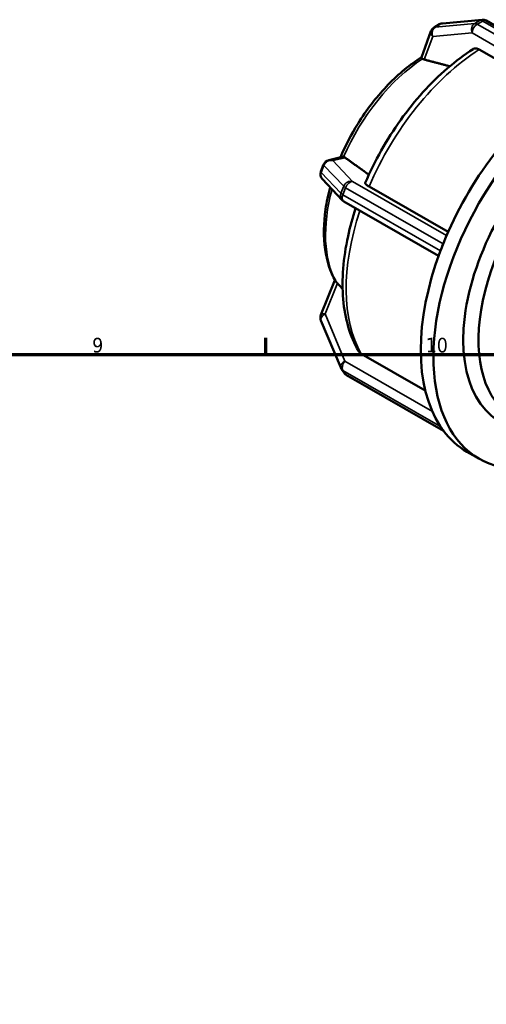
# Model space of a CAD drawing. Header units: millimetres. Extents: x 0 to 898, y -263 to 673.
# Tile 10 of 12: x 580 to 677, y 439 to 644. Entities that reach past the tile are written whole.
import ezdxf

# ---------------------------------------------------------------- set-up
doc = ezdxf.new("R2010")
doc.units = ezdxf.units.MM
for name, color, linetype, lineweight in [('Border (ANSI)', 7, 'Continuous', 70), ('Visible (ANSI)', 7, 'Continuous', 50), ('Visible Narrow (ANSI)', 7, 'Continuous', 35)]:
    doc.layers.add(name, color=color, linetype=linetype, lineweight=lineweight)
doc.styles.add('Note Text (ANSI)', font='tahoma.ttf')

# ---------------------------------------------------------------- blocks, each defined once
blk = doc.blocks.new('Borders Default Border')
at = {"layer": 'Border (ANSI)'}
blk.add_line((630.75, 574), (630.75, 577.45), dxfattribs=at)
at = {"layer": 'Border (ANSI)', "flags": 128}
blk.add_lwpolyline([(20, 20), (20, 574), (821, 574), (821, 20), (20, 20)], dxfattribs=at)
at = {"layer": 'Border (ANSI)', "attachment_point": 7, "style": 'Note Text (ANSI)'}
for s, insert, char_height in [('9', (594.7, 574.34), 3.05), ('10', (663.96, 574.34), 3.048)]:
    blk.add_mtext(s, dxfattribs=dict(at, insert=insert, char_height=char_height))

msp = doc.modelspace()

# ---------------------------------------------------------------- linework, layer by layer
at = {"layer": 'Visible (ANSI)'}
for p, q in [((665.697, 641.909), (666.829, 642.561)), ((667.44, 642.754), (675.634, 643.505)), ((676.519, 643.312), (692.019, 634.386)), ((665.038, 641.126), (663.033, 635.66)), ((690.835, 628.225), (675.062, 637.308)), ((646.588, 614.996), (643.795, 614.335)), ((642.176, 611.959), (642.742, 613.417)), ((646.581, 606.044), (642.484, 610.387)), ((652.189, 608.868), (668.595, 599.42)), ((666.605, 594.44), (646.923, 605.774)), ((667.274, 596.233), (666.991, 595.504)), ((667.557, 596.962), (667.274, 596.233)), ((645.096, 589.414), (642.184, 582.199)), ((642.191, 581.06), (646.287, 571.248)), ((650.562, 574.137), (663.857, 566.481)), ((647.009, 570.158), (646.443, 570.965)), ((667.65, 558.109), (647.489, 569.719)), ((666.991, 559.029), (667.274, 558.626)), ((667.274, 558.626), (667.557, 558.222)), ((675.104, 552.281), (672.488, 553.788))]:
    msp.add_line(p, q, dxfattribs=at)
for centre, start, end in [((667.577, 641.261), 95.23725, 119.93599), ((675.771, 642.012), 60.06401, 95.23725), ((666.446, 640.609), 119.93599, 159.8578), ((644.141, 612.875), 103.32974, 158.80211), ((643.575, 611.416), 158.80211, 223.33003), ((647.672, 607.074), 223.33003, 240.06401), ((643.575, 581.638), 158.02353, 202.66139), ((647.672, 571.826), 202.66139, 215.02709), ((648.237, 571.019), 215.02709, 240.06401)]:
    msp.add_arc(centre, 1.5, start, end, dxfattribs=at)
for centre, major_axis, start_param, end_param in [((695.443, 593.651), (22.955, 39.863), 0.8889266, 1.8094443), ((698.059, 592.144), (-22.955, -39.863), 4.1118429, 7.0585057), ((698.059, 592.144), (-18.574, -32.254), 4.2080739, 6.6303103), ((699.629, 591.24), (-17.466, -30.33), 4.2897214, 6.2831853), ((695.443, 593.651), (22.955, 39.863), 1.8094443, 1.830662), ((668.475, 596.878), (0.749, 1.3), 1.7130984, 1.830662), ((695.443, 593.651), (-22.955, -39.863), 4.9934723, 5.9982345), ((695.443, 593.651), (22.955, 39.863), 1.830662, 1.8518797), ((667.91, 595.419), (0.749, 1.3), 1.830662, 1.9482256), ((667.91, 560.171), (-0.749, -1.3), 5.9018886, 6.0194522), ((695.443, 593.651), (-22.955, -39.863), 5.9982345, 6.0194522), ((695.443, 593.651), (-22.955, -39.863), 6.0194522, 6.0406699), ((668.475, 559.364), (-0.749, -1.3), 6.0194522, 6.1370158), ((695.443, 593.651), (-22.955, -39.863), 6.0406699, 6.2831853)]:
    msp.add_ellipse(centre, major_axis=major_axis, ratio=0.5780931, start_param=start_param, end_param=end_param, dxfattribs=at)
for points, knots in [([(651.391, 609.634), (652.366, 611.915), (653.48, 614.167), (655.945, 618.542), (657.297, 620.664), (660.196, 624.712), (661.744, 626.636), (664.988, 630.224), (666.683, 631.887), (670.172, 634.897), (671.965, 636.245), (673.782, 637.41)], [5.29299846, 5.29299846, 5.29299846, 5.29299846, 5.47970617, 5.47970617, 5.66641389, 5.66641389, 5.8531216, 5.8531216, 6.03982932, 6.03982932, 6.22653704, 6.22653704, 6.22653704, 6.22653704]), ([(675.062, 637.308), (674.844, 637.434), (674.588, 637.523), (674.185, 637.562), (673.967, 637.519), (673.802, 637.423), (673.792, 637.416), (673.782, 637.41)], [0, 0, 0, 0, 0.09251267, 0.09251267, 0.18509854, 0.18509854, 0.19134702, 0.19134702, 0.19134702, 0.19134702]), ([(646.224, 614.91), (647.249, 617.327), (648.484, 619.699), (651.618, 624.728), (653.606, 627.321), (657.921, 631.893), (660.249, 633.871), (662.777, 635.515), (662.909, 635.599), (663.041, 635.682)], [5.28787569, 5.28787569, 5.28787569, 5.28787569, 5.55620394, 5.55620394, 5.88685944, 5.88685944, 6.21893155, 6.21893155, 6.2371471, 6.2371471, 6.2371471, 6.2371471]), ([(663.275, 635.395), (663.237, 635.421), (663.204, 635.446), (663.069, 635.554), (663.028, 635.608), (663.03, 635.651), (663.031, 635.655), (663.033, 635.66)], [-0.59337592, -0.59337592, -0.59337592, -0.59337592, -0.56657797, -0.56657797, -0.46695791, -0.46695791, -0.45463135, -0.45463135, -0.45463135, -0.45463135]), ([(663.639, 635.236), (663.629, 635.239), (663.619, 635.242), (663.61, 635.244), (663.483, 635.281), (663.365, 635.331), (663.275, 635.395)], [0.997918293, 0.997918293, 0.997918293, 0.997918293, 1.002138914, 1.002138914, 1.002138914, 1.059203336, 1.059203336, 1.059203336, 1.059203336]), ([(646.877, 615.006), (647.003, 614.987), (647.121, 614.937), (647.222, 614.868), (647.23, 614.863), (647.237, 614.858), (647.245, 614.852)], [0.945074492, 0.945074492, 0.945074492, 0.945074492, 1.002138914, 1.002138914, 1.002138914, 1.006359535, 1.006359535, 1.006359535, 1.006359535]), ([(651.394, 609.633), (651.382, 609.607), (651.38, 609.578), (651.408, 609.47), (651.5, 609.356), (651.758, 609.137), (651.971, 608.993), (652.189, 608.868)], [-0.22297227, -0.22297227, -0.22297227, -0.22297227, -0.18509854, -0.18509854, -0.09251267, -0.09251267, 0, 0, 0, 0]), ([(645.179, 589.265), (644.103, 591.175), (643.405, 593.39), (642.689, 598.395), (642.731, 601.225), (643.366, 605.648), (643.678, 607.166), (644.082, 608.693)], [4.25547715, 4.25547715, 4.25547715, 4.25547715, 4.56076196, 4.56076196, 4.89132556, 4.89132556, 5.05950146, 5.05950146, 5.05950146, 5.05950146]), ([(649.977, 574.713), (649.091, 576.231), (648.386, 577.911), (647.334, 581.523), (646.986, 583.456), (646.639, 587.511), (646.64, 589.634), (646.977, 594.008), (647.313, 596.259), (648.227, 600.462), (648.758, 602.406), (649.396, 604.35)], [4.24466438, 4.24466438, 4.24466438, 4.24466438, 4.43153515, 4.43153515, 4.61840593, 4.61840593, 4.80527671, 4.80527671, 4.99214748, 4.99214748, 5.14972374, 5.14972374, 5.14972374, 5.14972374]), ([(645.317, 589.092), (645.4, 589.01), (645.498, 588.907), (645.596, 588.797), (645.603, 588.789), (645.611, 588.78), (645.618, 588.772)], [0.945074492, 0.945074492, 0.945074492, 0.945074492, 1.002138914, 1.002138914, 1.002138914, 1.006359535, 1.006359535, 1.006359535, 1.006359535]), ([(649.978, 574.714), (649.986, 574.699), (649.994, 574.685), (650.132, 574.465), (650.344, 574.263), (650.562, 574.137)], [-0.098683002, -0.098683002, -0.098683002, -0.098683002, -0.092512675, -0.092512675, 0, 0, 0, 0])]:
    msp.add_open_spline(points, degree=3, knots=knots, dxfattribs=at)
for points, weights in [([(668.941, 633.83), (666.206, 634.556), (663.639, 635.236)], [1.00059331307, 1.00086266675, 1.00013045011]), ([(647.245, 614.852), (649.598, 613.151), (652.138, 611.316)], [1.0001304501, 1.00100547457, 1.00045014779]), ([(645.618, 588.772), (646.153, 588.169), (646.697, 587.556)], [1.00013045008, 1.00032902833, 1.00045394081])]:
    msp.add_rational_spline(points, weights, degree=2, dxfattribs=at)
for points in [[(646.588, 614.996), (646.675, 615.017), (646.772, 615.021), (646.877, 615.006)], [(645.179, 589.265), (645.21, 589.21), (645.255, 589.152), (645.317, 589.092)]]:
    msp.add_open_spline(points, degree=3, dxfattribs=at)
at = {"layer": 'Visible Narrow (ANSI)'}
for p, q in [((674.109, 642.728), (665.916, 641.977)), ((665.916, 641.977), (667.047, 642.628)), ((667.047, 642.628), (675.24, 643.379)), ((675.24, 643.379), (674.109, 642.728)), ((674.639, 642.587), (675.771, 643.238)), ((692.019, 632.578), (674.639, 642.587)), ((675.771, 643.238), (692.019, 633.881)), ((665.385, 639.998), (673.579, 640.749)), ((673.579, 640.749), (692.019, 630.13)), ((663.639, 635.236), (665.385, 639.998)), ((644.671, 614.242), (647.245, 614.852)), ((648.768, 609.9), (644.671, 614.242)), ((642.249, 611.795), (642.815, 613.253)), ((646.346, 607.452), (642.249, 611.795)), ((642.815, 613.253), (646.912, 608.911)), ((668.269, 598.67), (648.768, 609.9)), ((646.912, 608.911), (646.346, 607.452)), ((646.753, 607.158), (647.319, 608.616)), ((647.319, 608.616), (667.557, 596.962)), ((666.991, 595.504), (646.753, 607.158)), ((643.045, 582.394), (645.618, 588.772)), ((647.141, 572.582), (643.045, 582.394)), ((665.321, 562.113), (647.141, 572.582)), ((647.319, 569.876), (646.753, 570.684)), ((646.753, 570.684), (666.991, 559.029)), ((667.557, 558.222), (647.319, 569.876))]:
    msp.add_line(p, q, dxfattribs=at)
for centre, major_axis, ratio, start_param, end_param in [((667.577, 641.261), (-0.749, 1.3), 0.5780931, 6.0233196, 6.2831853), ((667.577, 641.261), (-0.137, 1.494), 0.7885742, 0, 0.3479284), ((674.639, 641.36), (-0.137, 1.494), 0.7885742, 0.3479284, 1.9187247), ((674.639, 641.36), (0.749, 1.3), 0.5780931, 0.7834645, 2.3542608), ((674.639, 641.36), (-0.749, 1.3), 0.5780931, 5.4997209, 6.0233196), ((675.771, 642.012), (-0.137, 1.494), 0.7885742, 0, 0.3479284), ((675.771, 642.012), (-0.749, 1.3), 0.5780931, 5.4997209, 6.0233196), ((675.771, 642.012), (0.749, 1.3), 0.5780931, 0, 0.7834645), ((666.446, 640.609), (-1.408, 0.517), 0.7345429, 0, 1.0196756), ((666.446, 640.609), (-0.137, 1.494), 0.7885742, 0.3479284, 1.9187247), ((666.446, 640.609), (-0.749, 1.3), 0.5780931, 6.0233196, 6.2831853), ((676.689, 604.451), (20.66, 35.877), 0.5780931, 0.8390486, 1.7750778), ((664.835, 611.277), (15.309, 26.585), 0.5780931, 0.8554323, 1.7586942), ((644.141, 612.875), (1.091, 1.029), 0.8949304, 0.4891578, 2.0599541), ((644.141, 612.875), (-0.346, 1.46), 0.9353059, 5.6489777, 6.2831853), ((643.575, 611.416), (-1.091, -1.029), 0.8949304, 5.2015467, 6.2831853), ((643.575, 611.416), (-1.399, 0.542), 0.2096643, 0, 0.4146092), ((644.141, 612.875), (-1.399, 0.542), 0.2096643, 0, 0.4146092), ((648.237, 608.532), (-1.091, -1.029), 0.8949304, 3.6307504, 5.2015467), ((648.237, 608.532), (0.749, 1.3), 0.5780931, 0.2598657, 1.830662), ((664.835, 611.277), (-15.309, -26.585), 0.5780931, 5.1415865, 5.9474844), ((647.672, 607.074), (-1.091, -1.029), 0.8949304, 5.2015467, 6.2831853), ((647.672, 607.074), (-1.399, 0.542), 0.2096643, 0.4146092, 0.938208), ((648.237, 608.532), (1.399, -0.542), 0.2096643, 3.5562019, 4.0798006), ((647.672, 607.074), (-0.749, -1.3), 0.5780931, 4.9722547, 6.2831853), ((676.689, 604.451), (-20.66, -35.877), 0.5780931, 5.0498557, 5.963868), ((643.575, 581.638), (-1.384, -0.578), 0.6069996, 4.8446883, 6.2831853), ((643.575, 581.638), (-1.391, 0.561), 0.3917942, 5.2552991, 6.2831853), ((647.672, 571.826), (-1.384, -0.578), 0.6069996, 4.8446883, 6.2831853), ((647.672, 571.826), (-0.749, -1.3), 0.5780931, 4.4486559, 6.0194522), ((647.672, 571.826), (-1.228, -0.861), 0.7877574, 0, 0.3525803), ((648.237, 571.019), (-1.228, -0.861), 0.7877574, 0, 0.3525803), ((648.237, 571.019), (-0.749, -1.3), 0.5780931, 6.0194522, 6.2831853)]:
    msp.add_ellipse(centre, major_axis=major_axis, ratio=ratio, start_param=start_param, end_param=end_param, dxfattribs=at)

# ---------------------------------------------------------------- block references
msp.add_blockref('Borders Default Border', (0, 0))

doc.saveas('drawing.dxf')
